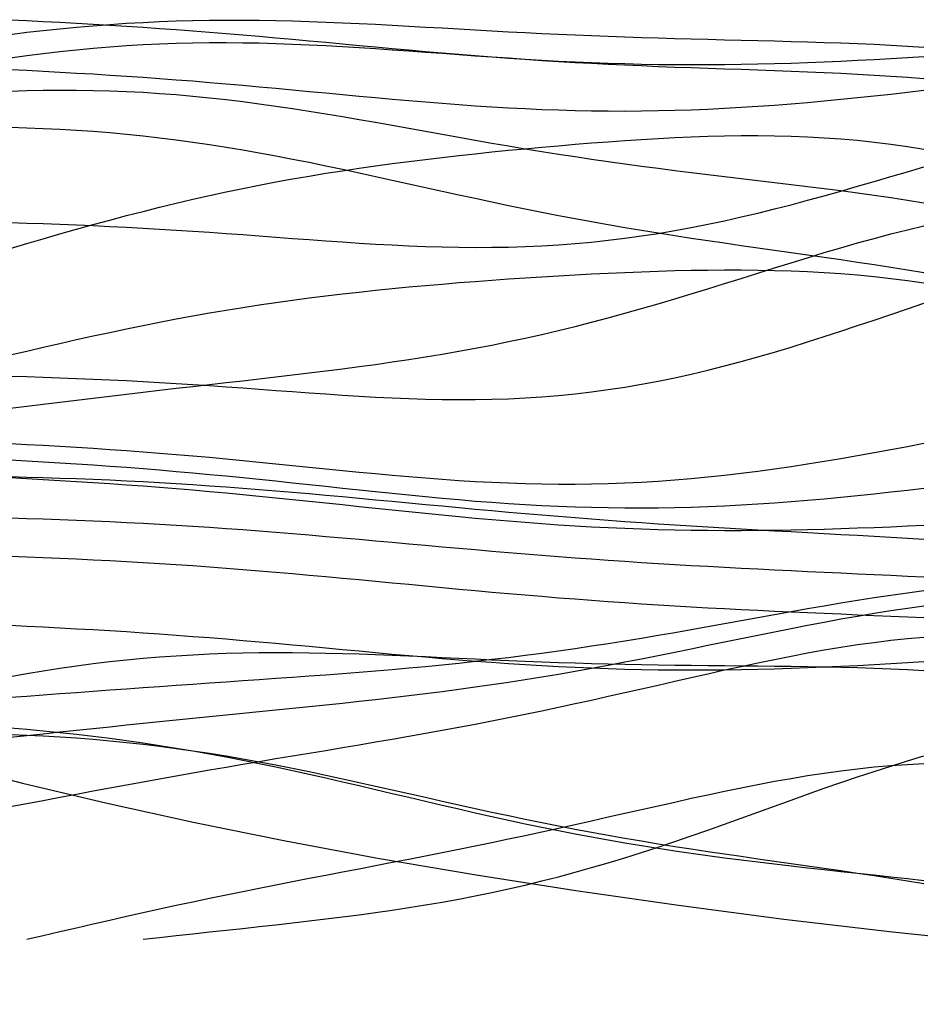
# Model space of a CAD drawing. Extents: x -15.9 to 15.9, y -4.2 to 4.2.
# Tile 3 of 12: x -11.3 to -7.3, y -4.2 to 0.2. Entities that reach past the tile are written whole.
import ezdxf

# ---------------------------------------------------------------- set-up
doc = ezdxf.new("R2010")
doc.units = 0

msp = doc.modelspace()

# ---------------------------------------------------------------- linework, layer by layer
at = {"layer": 'CNC'}
for points in [[(-11.392, 0.23525), (-11.3173, 0.23157), (-11.2426, 0.22777), (-11.1679, 0.22384), (-11.0932, 0.21975), (-11.0185, 0.21547), (-10.94379, 0.21099), (-10.86909, 0.2063), (-10.79439, 0.20138), (-10.71969, 0.19623), (-10.64499, 0.19084), (-10.57029, 0.18522), (-10.49558, 0.17937), (-10.42088, 0.17331), (-10.34618, 0.16704), (-10.27148, 0.1606), (-10.19678, 0.15399), (-10.12208, 0.14725), (-10.04737, 0.1404), (-9.97267, 0.13348), (-9.89797, 0.12652), (-9.82327, 0.11956), (-9.74857, 0.11263), (-9.67387, 0.10577), (-9.59916, 0.09903), (-9.52446, 0.09243), (-9.44976, 0.08603), (-9.37506, 0.07986), (-9.30036, 0.07395), (-9.22566, 0.06834), (-9.15095, 0.06307), (-9.07625, 0.05815), (-9.00155, 0.05363), (-8.92685, 0.04952), (-8.85215, 0.04585), (-8.77745, 0.04263), (-8.70274, 0.03988), (-8.62804, 0.0376), (-8.55334, 0.0358), (-8.47864, 0.03449), (-8.40394, 0.03366), (-8.32924, 0.03331), (-8.25453, 0.03343), (-8.17983, 0.034), (-8.10513, 0.03501), (-8.03043, 0.03645), (-7.95573, 0.0383), (-7.88103, 0.04053), (-7.80632, 0.04313), (-7.73162, 0.04606), (-7.65692, 0.0493), (-7.58222, 0.05284), (-7.50752, 0.05664), (-7.43282, 0.06069), (-7.35811, 0.06496), (-7.28341, 0.06942)], [(-11.392, 0.16933), (-11.3173, 0.17845), (-11.2426, 0.18695), (-11.1679, 0.19479), (-11.0932, 0.20194), (-11.0185, 0.20839), (-10.94379, 0.2141), (-10.86909, 0.21908), (-10.79439, 0.22331), (-10.71969, 0.2268), (-10.64499, 0.22954), (-10.57029, 0.23156), (-10.49558, 0.23287), (-10.42088, 0.2335), (-10.34618, 0.23347), (-10.27148, 0.23281), (-10.19678, 0.23158), (-10.12208, 0.2298), (-10.04737, 0.22754), (-9.97267, 0.22483), (-9.89797, 0.22174), (-9.82327, 0.21831), (-9.74857, 0.2146), (-9.67387, 0.21066), (-9.59916, 0.20656), (-9.52446, 0.20234), (-9.44976, 0.19806), (-9.37506, 0.19376), (-9.30036, 0.1895), (-9.22566, 0.18531), (-9.15095, 0.18124), (-9.07625, 0.1773), (-9.00155, 0.17354), (-8.92685, 0.16998), (-8.85215, 0.16662), (-8.77745, 0.16348), (-8.70274, 0.16057), (-8.62804, 0.15787), (-8.55334, 0.15538), (-8.47864, 0.15308), (-8.40394, 0.15095), (-8.32924, 0.14896), (-8.25453, 0.14708), (-8.17983, 0.14528), (-8.10513, 0.14351), (-8.03043, 0.14172), (-7.95573, 0.13986), (-7.88103, 0.1379), (-7.80632, 0.13576), (-7.73162, 0.13341), (-7.65692, 0.13078), (-7.58222, 0.12783), (-7.50752, 0.1245), (-7.43282, 0.12075), (-7.35811, 0.11652), (-7.28341, 0.11178)], [(-11.392, 0.06377), (-11.3173, 0.074), (-11.2426, 0.08348), (-11.1679, 0.09219), (-11.0932, 0.10008), (-11.0185, 0.10713), (-10.94379, 0.11333), (-10.86909, 0.11865), (-10.79439, 0.12309), (-10.71969, 0.12666), (-10.64499, 0.12935), (-10.57029, 0.13119), (-10.49558, 0.1322), (-10.42088, 0.1324), (-10.34618, 0.13183), (-10.27148, 0.13054), (-10.19678, 0.12856), (-10.12208, 0.12595), (-10.04737, 0.12277), (-9.97267, 0.11907), (-9.89797, 0.11492), (-9.82327, 0.11038), (-9.74857, 0.10551), (-9.67387, 0.10039), (-9.59916, 0.09508), (-9.52446, 0.08963), (-9.44976, 0.08412), (-9.37506, 0.0786), (-9.30036, 0.07312), (-9.22566, 0.06773), (-9.15095, 0.06248), (-9.07625, 0.05741), (-9.00155, 0.05255), (-8.92685, 0.04792), (-8.85215, 0.04353), (-8.77745, 0.03942), (-8.70274, 0.03556), (-8.62804, 0.03197), (-8.55334, 0.02862), (-8.47864, 0.0255), (-8.40394, 0.02258), (-8.32924, 0.01983), (-8.25453, 0.01721), (-8.17983, 0.01468), (-8.10513, 0.01218), (-8.03043, 0.00967), (-7.95573, 0.00707), (-7.88103, 0.00434), (-7.80632, 0.00142), (-7.73162, -0.00177), (-7.65692, -0.00528), (-7.58222, -0.00918), (-7.50752, -0.01353), (-7.43282, -0.01837), (-7.35811, -0.02378), (-7.28341, -0.02979)], [(-11.392, 0.01149), (-11.3173, 0.00771), (-11.2426, 0.00381), (-11.1679, -0.00023), (-11.0932, -0.00444), (-11.0185, -0.00885), (-10.94379, -0.01349), (-10.86909, -0.01835), (-10.79439, -0.02347), (-10.71969, -0.02883), (-10.64499, -0.03445), (-10.57029, -0.04031), (-10.49558, -0.04642), (-10.42088, -0.05274), (-10.34618, -0.05927), (-10.27148, -0.06598), (-10.19678, -0.07283), (-10.12208, -0.0798), (-10.04737, -0.08684), (-9.97267, -0.09392), (-9.89797, -0.10099), (-9.82327, -0.10801), (-9.74857, -0.11492), (-9.67387, -0.12168), (-9.59916, -0.12824), (-9.52446, -0.13455), (-9.44976, -0.14056), (-9.37506, -0.14622), (-9.30036, -0.15149), (-9.22566, -0.15632), (-9.15095, -0.16068), (-9.07625, -0.16452), (-9.00155, -0.16781), (-8.92685, -0.17053), (-8.85215, -0.17265), (-8.77745, -0.17414), (-8.70274, -0.175), (-8.62804, -0.1752), (-8.55334, -0.17476), (-8.47864, -0.17366), (-8.40394, -0.17191), (-8.32924, -0.16951), (-8.25453, -0.16649), (-8.17983, -0.16286), (-8.10513, -0.15865), (-8.03043, -0.15386), (-7.95573, -0.14854), (-7.88103, -0.14272), (-7.80632, -0.13642), (-7.73162, -0.12968), (-7.65692, -0.12254), (-7.58222, -0.11503), (-7.50752, -0.10719), (-7.43282, -0.09906), (-7.35811, -0.09066), (-7.28341, -0.08203)], [(-11.392, -0.08528), (-11.3173, -0.08309), (-11.2426, -0.08168), (-11.1679, -0.08108), (-11.0932, -0.08134), (-11.0185, -0.08247), (-10.94379, -0.08449), (-10.86909, -0.08742), (-10.79439, -0.09126), (-10.71969, -0.09601), (-10.64499, -0.10165), (-10.57029, -0.10818), (-10.49558, -0.11556), (-10.42088, -0.12375), (-10.34618, -0.13273), (-10.27148, -0.14244), (-10.19678, -0.15283), (-10.12208, -0.16385), (-10.04737, -0.17542), (-9.97267, -0.18748), (-9.89797, -0.19996), (-9.82327, -0.21278), (-9.74857, -0.22589), (-9.67387, -0.23919), (-9.59916, -0.25262), (-9.52446, -0.26611), (-9.44976, -0.27958), (-9.37506, -0.29299), (-9.30036, -0.30625), (-9.22566, -0.31933), (-9.15095, -0.33217), (-9.07625, -0.34473), (-9.00155, -0.35698), (-8.92685, -0.36889), (-8.85215, -0.38044), (-8.77745, -0.39163), (-8.70274, -0.40245), (-8.62804, -0.41292), (-8.55334, -0.42304), (-8.47864, -0.43285), (-8.40394, -0.44237), (-8.32924, -0.45164), (-8.25453, -0.46072), (-8.17983, -0.46965), (-8.10513, -0.47849), (-8.03043, -0.4873), (-7.95573, -0.49614), (-7.88103, -0.50509), (-7.80632, -0.5142), (-7.73162, -0.52355), (-7.65692, -0.5332), (-7.58222, -0.54322), (-7.50752, -0.55366), (-7.43282, -0.56459), (-7.35811, -0.57605), (-7.28341, -0.58809)], [(-11.392, -0.24847), (-11.3173, -0.25064), (-11.2426, -0.25348), (-11.1679, -0.25706), (-11.0932, -0.26139), (-11.0185, -0.26652), (-10.94379, -0.27246), (-10.86909, -0.27924), (-10.79439, -0.28686), (-10.71969, -0.29532), (-10.64499, -0.30461), (-10.57029, -0.31473), (-10.49558, -0.32566), (-10.42088, -0.33735), (-10.34618, -0.34977), (-10.27148, -0.36289), (-10.19678, -0.37665), (-10.12208, -0.39098), (-10.04737, -0.40584), (-9.97267, -0.42115), (-9.89797, -0.43685), (-9.82327, -0.45286), (-9.74857, -0.46911), (-9.67387, -0.48553), (-9.59916, -0.50204), (-9.52446, -0.51857), (-9.44976, -0.53506), (-9.37506, -0.55143), (-9.30036, -0.56762), (-9.22566, -0.58359), (-9.15095, -0.59927), (-9.07625, -0.61462), (-9.00155, -0.62961), (-8.92685, -0.64422), (-8.85215, -0.65841), (-8.77745, -0.67217), (-8.70274, -0.68551), (-8.62804, -0.69843), (-8.55334, -0.71094), (-8.47864, -0.72305), (-8.40394, -0.73481), (-8.32924, -0.74624), (-8.25453, -0.75739), (-8.17983, -0.7683), (-8.10513, -0.77903), (-8.03043, -0.78963), (-7.95573, -0.80016), (-7.88103, -0.81069), (-7.80632, -0.82127), (-7.73162, -0.83197), (-7.65692, -0.84284), (-7.58222, -0.85396), (-7.50752, -0.86536), (-7.43282, -0.8771), (-7.35811, -0.88923), (-7.28341, -0.90177)], [(-11.392, -0.79272), (-11.3173, -0.77091), (-11.2426, -0.74924), (-11.1679, -0.72779), (-11.0932, -0.70662), (-11.0185, -0.68582), (-10.94379, -0.66544), (-10.86909, -0.64554), (-10.79439, -0.62618), (-10.71969, -0.60739), (-10.64499, -0.58922), (-10.57029, -0.57168), (-10.49558, -0.5548), (-10.42088, -0.5386), (-10.34618, -0.52308), (-10.27148, -0.50823), (-10.19678, -0.49405), (-10.12208, -0.48052), (-10.04737, -0.46763), (-9.97267, -0.45535), (-9.89797, -0.44366), (-9.82327, -0.43252), (-9.74857, -0.4219), (-9.67387, -0.41177), (-9.59916, -0.40209), (-9.52446, -0.39284), (-9.44976, -0.38397), (-9.37506, -0.37547), (-9.30036, -0.36731), (-9.22566, -0.35947), (-9.15095, -0.35194), (-9.07625, -0.3447), (-9.00155, -0.33776), (-8.92685, -0.33112), (-8.85215, -0.32478), (-8.77745, -0.31878), (-8.70274, -0.31313), (-8.62804, -0.30786), (-8.55334, -0.30303), (-8.47864, -0.29867), (-8.40394, -0.29484), (-8.32924, -0.2916), (-8.25453, -0.289), (-8.17983, -0.28713), (-8.10513, -0.28605), (-8.03043, -0.28583), (-7.95573, -0.28656), (-7.88103, -0.2883), (-7.80632, -0.29113), (-7.73162, -0.29514), (-7.65692, -0.30037), (-7.58222, -0.30692), (-7.50752, -0.31482), (-7.43282, -0.32415), (-7.35811, -0.33494), (-7.28341, -0.34724)], [(-11.392, -0.67642), (-11.3173, -0.6789), (-11.2426, -0.68149), (-11.1679, -0.68423), (-11.0932, -0.68717), (-11.0185, -0.69034), (-10.94379, -0.69377), (-10.86909, -0.69747), (-10.79439, -0.70146), (-10.71969, -0.70573), (-10.64499, -0.71029), (-10.57029, -0.71512), (-10.49558, -0.72018), (-10.42088, -0.72546), (-10.34618, -0.7309), (-10.27148, -0.73646), (-10.19678, -0.74209), (-10.12208, -0.74772), (-10.04737, -0.75328), (-9.97267, -0.75871), (-9.89797, -0.76393), (-9.82327, -0.76885), (-9.74857, -0.7734), (-9.67387, -0.77749), (-9.59916, -0.78105), (-9.52446, -0.78398), (-9.44976, -0.78621), (-9.37506, -0.78768), (-9.30036, -0.78829), (-9.22566, -0.78799), (-9.15095, -0.78672), (-9.07625, -0.78442), (-9.00155, -0.78104), (-8.92685, -0.77656), (-8.85215, -0.77092), (-8.77745, -0.76413), (-8.70274, -0.75615), (-8.62804, -0.747), (-8.55334, -0.73667), (-8.47864, -0.72519), (-8.40394, -0.71257), (-8.32924, -0.69885), (-8.25453, -0.68408), (-8.17983, -0.66829), (-8.10513, -0.65156), (-8.03043, -0.63394), (-7.95573, -0.6155), (-7.88103, -0.59632), (-7.80632, -0.57647), (-7.73162, -0.55604), (-7.65692, -0.53511), (-7.58222, -0.51377), (-7.50752, -0.49209), (-7.43282, -0.47017), (-7.35811, -0.44809), (-7.28341, -0.42593)], [(-11.392, -1.51166), (-11.3173, -1.50264), (-11.2426, -1.49353), (-11.1679, -1.48439), (-11.0932, -1.47525), (-11.0185, -1.46615), (-10.94379, -1.4571), (-10.86909, -1.44812), (-10.79439, -1.43924), (-10.71969, -1.43044), (-10.64499, -1.42174), (-10.57029, -1.41311), (-10.49558, -1.40454), (-10.42088, -1.39601), (-10.34618, -1.38749), (-10.27148, -1.37893), (-10.19678, -1.3703), (-10.12208, -1.36154), (-10.04737, -1.35261), (-9.97267, -1.34346), (-9.89797, -1.33402), (-9.82327, -1.32424), (-9.74857, -1.31405), (-9.67387, -1.30341), (-9.59916, -1.29226), (-9.52446, -1.28054), (-9.44976, -1.26821), (-9.37506, -1.25522), (-9.30036, -1.24152), (-9.22566, -1.2271), (-9.15095, -1.21193), (-9.07625, -1.19598), (-9.00155, -1.17925), (-8.92685, -1.16174), (-8.85215, -1.14346), (-8.77745, -1.12443), (-8.70274, -1.10468), (-8.62804, -1.08425), (-8.55334, -1.06318), (-8.47864, -1.04154), (-8.40394, -1.01939), (-8.32924, -0.99681), (-8.25453, -0.97388), (-8.17983, -0.9507), (-8.10513, -0.92735), (-8.03043, -0.90394), (-7.95573, -0.88058), (-7.88103, -0.85738), (-7.80632, -0.83445), (-7.73162, -0.81191), (-7.65692, -0.78986), (-7.58222, -0.76843), (-7.50752, -0.74772), (-7.43282, -0.72784), (-7.35811, -0.7089), (-7.28341, -0.69099)], [(-11.392, -1.27154), (-11.3173, -1.25415), (-11.2426, -1.23688), (-11.1679, -1.21981), (-11.0932, -1.20298), (-11.0185, -1.18646), (-10.94379, -1.1703), (-10.86909, -1.15455), (-10.79439, -1.13924), (-10.71969, -1.12442), (-10.64499, -1.1101), (-10.57029, -1.09632), (-10.49558, -1.08309), (-10.42088, -1.07043), (-10.34618, -1.05833), (-10.27148, -1.04679), (-10.19678, -1.03582), (-10.12208, -1.02539), (-10.04737, -1.0155), (-9.97267, -1.00613), (-9.89797, -0.99724), (-9.82327, -0.98883), (-9.74857, -0.98086), (-9.67387, -0.97331), (-9.59916, -0.96615), (-9.52446, -0.95936), (-9.44976, -0.9529), (-9.37506, -0.94676), (-9.30036, -0.94092), (-9.22566, -0.93536), (-9.15095, -0.93006), (-9.07625, -0.92503), (-9.00155, -0.92025), (-8.92685, -0.91574), (-8.85215, -0.91149), (-8.77745, -0.90752), (-8.70274, -0.90385), (-8.62804, -0.90051), (-8.55334, -0.89752), (-8.47864, -0.89492), (-8.40394, -0.89275), (-8.32924, -0.89106), (-8.25453, -0.88989), (-8.17983, -0.8893), (-8.10513, -0.88934), (-8.03043, -0.89007), (-7.95573, -0.89155), (-7.88103, -0.89382), (-7.80632, -0.89696), (-7.73162, -0.90102), (-7.65692, -0.90605), (-7.58222, -0.91211), (-7.50752, -0.91923), (-7.43282, -0.92746), (-7.35811, -0.93683), (-7.28341, -0.94738)], [(-11.392, -1.36698), (-11.3173, -1.36925), (-11.2426, -1.37162), (-11.1679, -1.37416), (-11.0932, -1.37691), (-11.0185, -1.37991), (-10.94379, -1.38319), (-10.86909, -1.38676), (-10.79439, -1.39064), (-10.71969, -1.39483), (-10.64499, -1.39932), (-10.57029, -1.40409), (-10.49558, -1.40912), (-10.42088, -1.41436), (-10.34618, -1.41978), (-10.27148, -1.42531), (-10.19678, -1.4309), (-10.12208, -1.43647), (-10.04737, -1.44194), (-9.97267, -1.44724), (-9.89797, -1.45228), (-9.82327, -1.45697), (-9.74857, -1.46122), (-9.67387, -1.46494), (-9.59916, -1.46803), (-9.52446, -1.4704), (-9.44976, -1.47196), (-9.37506, -1.47263), (-9.30036, -1.47234), (-9.22566, -1.471), (-9.15095, -1.46854), (-9.07625, -1.46492), (-9.00155, -1.46007), (-8.92685, -1.45396), (-8.85215, -1.44656), (-8.77745, -1.43783), (-8.70274, -1.42778), (-8.62804, -1.41639), (-8.55334, -1.40368), (-8.47864, -1.38968), (-8.40394, -1.3744), (-8.32924, -1.35789), (-8.25453, -1.3402), (-8.17983, -1.3214), (-8.10513, -1.30154), (-8.03043, -1.2807), (-7.95573, -1.25896), (-7.88103, -1.23642), (-7.80632, -1.21315), (-7.73162, -1.18926), (-7.65692, -1.16485), (-7.58222, -1.14001), (-7.50752, -1.11484), (-7.43282, -1.08944), (-7.35811, -1.06391), (-7.28341, -1.03835)], [(-11.392, -1.66973), (-11.3173, -1.67369), (-11.2426, -1.67777), (-11.1679, -1.68203), (-11.0932, -1.68648), (-11.0185, -1.69117), (-10.94379, -1.69611), (-10.86909, -1.70133), (-10.79439, -1.70684), (-10.71969, -1.71264), (-10.64499, -1.71874), (-10.57029, -1.72512), (-10.49558, -1.73176), (-10.42088, -1.73865), (-10.34618, -1.74576), (-10.27148, -1.75305), (-10.19678, -1.76047), (-10.12208, -1.76799), (-10.04737, -1.77555), (-9.97267, -1.78309), (-9.89797, -1.79056), (-9.82327, -1.79789), (-9.74857, -1.80502), (-9.67387, -1.81188), (-9.59916, -1.81841), (-9.52446, -1.82454), (-9.44976, -1.83021), (-9.37506, -1.83535), (-9.30036, -1.8399), (-9.22566, -1.84382), (-9.15095, -1.84703), (-9.07625, -1.84951), (-9.00155, -1.8512), (-8.92685, -1.85206), (-8.85215, -1.85208), (-8.77745, -1.85122), (-8.70274, -1.84946), (-8.62804, -1.84681), (-8.55334, -1.84324), (-8.47864, -1.83877), (-8.40394, -1.8334), (-8.32924, -1.82716), (-8.25453, -1.82006), (-8.17983, -1.81214), (-8.10513, -1.80342), (-8.03043, -1.79395), (-7.95573, -1.78376), (-7.88103, -1.77292), (-7.80632, -1.76146), (-7.73162, -1.74943), (-7.65692, -1.7369), (-7.58222, -1.72391), (-7.50752, -1.71053), (-7.43282, -1.6968), (-7.35811, -1.68278), (-7.28341, -1.66852)], [(-11.392, -1.74308), (-11.3173, -1.74737), (-11.2426, -1.75179), (-11.1679, -1.75636), (-11.0932, -1.76113), (-11.0185, -1.76612), (-10.94379, -1.77136), (-10.86909, -1.77685), (-10.79439, -1.78262), (-10.71969, -1.78867), (-10.64499, -1.795), (-10.57029, -1.80161), (-10.49558, -1.80849), (-10.42088, -1.81561), (-10.34618, -1.82297), (-10.27148, -1.83053), (-10.19678, -1.83826), (-10.12208, -1.84613), (-10.04737, -1.85409), (-9.97267, -1.8621), (-9.89797, -1.87012), (-9.82327, -1.87809), (-9.74857, -1.88597), (-9.67387, -1.8937), (-9.59916, -1.90122), (-9.52446, -1.90849), (-9.44976, -1.91544), (-9.37506, -1.92204), (-9.30036, -1.92823), (-9.22566, -1.93396), (-9.15095, -1.93919), (-9.07625, -1.94389), (-9.00155, -1.948), (-8.92685, -1.9515), (-8.85215, -1.95437), (-8.77745, -1.95658), (-8.70274, -1.95811), (-8.62804, -1.95896), (-8.55334, -1.95911), (-8.47864, -1.95857), (-8.40394, -1.95733), (-8.32924, -1.95541), (-8.25453, -1.95282), (-8.17983, -1.94958), (-8.10513, -1.94571), (-8.03043, -1.94124), (-7.95573, -1.93619), (-7.88103, -1.9306), (-7.80632, -1.9245), (-7.73162, -1.91792), (-7.65692, -1.91092), (-7.58222, -1.90351), (-7.50752, -1.89573), (-7.43282, -1.88764), (-7.35811, -1.87925), (-7.28341, -1.87061)], [(-11.392, -1.81849), (-11.3173, -1.82038), (-11.2426, -1.82251), (-11.1679, -1.82488), (-11.0932, -1.82752), (-11.0185, -1.83044), (-10.94379, -1.83365), (-10.86909, -1.83717), (-10.79439, -1.84099), (-10.71969, -1.84511), (-10.64499, -1.84954), (-10.57029, -1.85428), (-10.49558, -1.85931), (-10.42088, -1.86463), (-10.34618, -1.87021), (-10.27148, -1.87606), (-10.19678, -1.88214), (-10.12208, -1.88843), (-10.04737, -1.89492), (-9.97267, -1.90158), (-9.89797, -1.90837), (-9.82327, -1.91528), (-9.74857, -1.92227), (-9.67387, -1.92931), (-9.59916, -1.93639), (-9.52446, -1.94345), (-9.44976, -1.95049), (-9.37506, -1.95747), (-9.30036, -1.96437), (-9.22566, -1.97116), (-9.15095, -1.97783), (-9.07625, -1.98436), (-9.00155, -1.99072), (-8.92685, -1.99692), (-8.85215, -2.00293), (-8.77745, -2.00875), (-8.70274, -2.01438), (-8.62804, -2.01983), (-8.55334, -2.02508), (-8.47864, -2.03015), (-8.40394, -2.03505), (-8.32924, -2.03979), (-8.25453, -2.04438), (-8.17983, -2.04885), (-8.10513, -2.0532), (-8.03043, -2.05746), (-7.95573, -2.06165), (-7.88103, -2.06579), (-7.80632, -2.0699), (-7.73162, -2.07402), (-7.65692, -2.07814), (-7.58222, -2.08231), (-7.50752, -2.08653), (-7.43282, -2.09083), (-7.35811, -2.09522), (-7.28341, -2.09971)], [(-11.392, -1.8226), (-11.3173, -1.82672), (-11.2426, -1.83097), (-11.1679, -1.83537), (-11.0932, -1.83996), (-11.0185, -1.84475), (-10.94379, -1.84977), (-10.86909, -1.85503), (-10.79439, -1.86054), (-10.71969, -1.86631), (-10.64499, -1.87235), (-10.57029, -1.87864), (-10.49558, -1.8852), (-10.42088, -1.89199), (-10.34618, -1.89902), (-10.27148, -1.90626), (-10.19678, -1.91368), (-10.12208, -1.92127), (-10.04737, -1.92898), (-9.97267, -1.93679), (-9.89797, -1.94467), (-9.82327, -1.95257), (-9.74857, -1.96045), (-9.67387, -1.96828), (-9.59916, -1.97601), (-9.52446, -1.9836), (-9.44976, -1.99101), (-9.37506, -1.9982), (-9.30036, -2.00514), (-9.22566, -2.01178), (-9.15095, -2.01809), (-9.07625, -2.02404), (-9.00155, -2.02961), (-8.92685, -2.03475), (-8.85215, -2.03946), (-8.77745, -2.04372), (-8.70274, -2.04751), (-8.62804, -2.05081), (-8.55334, -2.05363), (-8.47864, -2.05597), (-8.40394, -2.05781), (-8.32924, -2.05918), (-8.25453, -2.06007), (-8.17983, -2.0605), (-8.10513, -2.06049), (-8.03043, -2.06004), (-7.95573, -2.05919), (-7.88103, -2.05795), (-7.80632, -2.05634), (-7.73162, -2.05439), (-7.65692, -2.05212), (-7.58222, -2.04956), (-7.50752, -2.04674), (-7.43282, -2.04366), (-7.35811, -2.04036), (-7.28341, -2.03686)], [(-11.392, -2.00438), (-11.3173, -2.00658), (-11.2426, -2.00898), (-11.1679, -2.0116), (-11.0932, -2.01444), (-11.0185, -2.01752), (-10.94379, -2.02086), (-10.86909, -2.02445), (-10.79439, -2.02832), (-10.71969, -2.03245), (-10.64499, -2.03686), (-10.57029, -2.04153), (-10.49558, -2.04646), (-10.42088, -2.05165), (-10.34618, -2.05708), (-10.27148, -2.06273), (-10.19678, -2.0686), (-10.12208, -2.07465), (-10.04737, -2.08088), (-9.97267, -2.08725), (-9.89797, -2.09375), (-9.82327, -2.10034), (-9.74857, -2.107), (-9.67387, -2.11371), (-9.59916, -2.12043), (-9.52446, -2.12714), (-9.44976, -2.13382), (-9.37506, -2.14044), (-9.30036, -2.14697), (-9.22566, -2.1534), (-9.15095, -2.1597), (-9.07625, -2.16586), (-9.00155, -2.17186), (-8.92685, -2.17769), (-8.85215, -2.18334), (-8.77745, -2.1888), (-8.70274, -2.19407), (-8.62804, -2.19914), (-8.55334, -2.20403), (-8.47864, -2.20873), (-8.40394, -2.21325), (-8.32924, -2.2176), (-8.25453, -2.22179), (-8.17983, -2.22584), (-8.10513, -2.22976), (-8.03043, -2.23357), (-7.95573, -2.23728), (-7.88103, -2.24092), (-7.80632, -2.24451), (-7.73162, -2.24806), (-7.65692, -2.25159), (-7.58222, -2.25512), (-7.50752, -2.25867), (-7.43282, -2.26226), (-7.35811, -2.26588), (-7.28341, -2.26957)], [(-11.392, -2.17663), (-11.3173, -2.17933), (-11.2426, -2.1822), (-11.1679, -2.18528), (-11.0932, -2.18857), (-11.0185, -2.19209), (-10.94379, -2.19586), (-10.86909, -2.19989), (-10.79439, -2.20418), (-10.71969, -2.20873), (-10.64499, -2.21355), (-10.57029, -2.21864), (-10.49558, -2.22399), (-10.42088, -2.22959), (-10.34618, -2.23543), (-10.27148, -2.2415), (-10.19678, -2.24777), (-10.12208, -2.25423), (-10.04737, -2.26087), (-9.97267, -2.26764), (-9.89797, -2.27454), (-9.82327, -2.28152), (-9.74857, -2.28858), (-9.67387, -2.29566), (-9.59916, -2.30276), (-9.52446, -2.30984), (-9.44976, -2.31687), (-9.37506, -2.32383), (-9.30036, -2.33069), (-9.22566, -2.33744), (-9.15095, -2.34403), (-9.07625, -2.35047), (-9.00155, -2.35673), (-8.92685, -2.36279), (-8.85215, -2.36865), (-8.77745, -2.3743), (-8.70274, -2.37973), (-8.62804, -2.38494), (-8.55334, -2.38993), (-8.47864, -2.3947), (-8.40394, -2.39927), (-8.32924, -2.40363), (-8.25453, -2.40779), (-8.17983, -2.41178), (-8.10513, -2.41561), (-8.03043, -2.41929), (-7.95573, -2.42283), (-7.88103, -2.42627), (-7.80632, -2.42961), (-7.73162, -2.43288), (-7.65692, -2.4361), (-7.58222, -2.43927), (-7.50752, -2.44242), (-7.43282, -2.44557), (-7.35811, -2.44872), (-7.28341, -2.45188)], [(-11.392, -2.81038), (-11.3173, -2.80495), (-11.2426, -2.79946), (-11.1679, -2.79395), (-11.0932, -2.78845), (-11.0185, -2.78295), (-10.94379, -2.77749), (-10.86909, -2.77208), (-10.79439, -2.76671), (-10.71969, -2.7614), (-10.64499, -2.75614), (-10.57029, -2.75093), (-10.49558, -2.74575), (-10.42088, -2.7406), (-10.34618, -2.73545), (-10.27148, -2.73028), (-10.19678, -2.72508), (-10.12208, -2.7198), (-10.04737, -2.71443), (-9.97267, -2.70893), (-9.89797, -2.70327), (-9.82327, -2.69742), (-9.74857, -2.69134), (-9.67387, -2.685), (-9.59916, -2.67836), (-9.52446, -2.67141), (-9.44976, -2.66411), (-9.37506, -2.65643), (-9.30036, -2.64836), (-9.22566, -2.63987), (-9.15095, -2.63095), (-9.07625, -2.62159), (-9.00155, -2.6118), (-8.92685, -2.60156), (-8.85215, -2.59088), (-8.77745, -2.57978), (-8.70274, -2.56828), (-8.62804, -2.55639), (-8.55334, -2.54415), (-8.47864, -2.53159), (-8.40394, -2.51875), (-8.32924, -2.50567), (-8.25453, -2.4924), (-8.17983, -2.479), (-8.10513, -2.46553), (-8.03043, -2.45203), (-7.95573, -2.43858), (-7.88103, -2.42524), (-7.80632, -2.41207), (-7.73162, -2.39915), (-7.65692, -2.38653), (-7.58222, -2.37428), (-7.50752, -2.36247), (-7.43282, -2.35115), (-7.35811, -2.3404), (-7.28341, -2.33026)], [(-11.392, -2.98987), (-11.3173, -2.98207), (-11.2426, -2.97421), (-11.1679, -2.96631), (-11.0932, -2.9584), (-11.0185, -2.95051), (-10.94379, -2.94266), (-10.86909, -2.93486), (-10.79439, -2.92712), (-10.71969, -2.91945), (-10.64499, -2.91185), (-10.57029, -2.90432), (-10.49558, -2.89685), (-10.42088, -2.88941), (-10.34618, -2.88201), (-10.27148, -2.8746), (-10.19678, -2.86717), (-10.12208, -2.85969), (-10.04737, -2.85212), (-9.97267, -2.84443), (-9.89797, -2.83659), (-9.82327, -2.82856), (-9.74857, -2.8203), (-9.67387, -2.81177), (-9.59916, -2.80295), (-9.52446, -2.7938), (-9.44976, -2.78429), (-9.37506, -2.77439), (-9.30036, -2.76408), (-9.22566, -2.75334), (-9.15095, -2.74216), (-9.07625, -2.73053), (-9.00155, -2.71845), (-8.92685, -2.70592), (-8.85215, -2.69296), (-8.77745, -2.67957), (-8.70274, -2.66579), (-8.62804, -2.65164), (-8.55334, -2.63716), (-8.47864, -2.6224), (-8.40394, -2.6074), (-8.32924, -2.59222), (-8.25453, -2.57691), (-8.17983, -2.56155), (-8.10513, -2.54621), (-8.03043, -2.53095), (-7.95573, -2.51584), (-7.88103, -2.50098), (-7.80632, -2.48643), (-7.73162, -2.47228), (-7.65692, -2.4586), (-7.58222, -2.44547), (-7.50752, -2.43297), (-7.43282, -2.42117), (-7.35811, -2.41014), (-7.28341, -2.39994)], [(-11.392, -2.48664), (-11.3173, -2.49032), (-11.2426, -2.49411), (-11.1679, -2.49804), (-11.0932, -2.50213), (-11.0185, -2.5064), (-10.94379, -2.51087), (-10.86909, -2.51557), (-10.79439, -2.52048), (-10.71969, -2.52563), (-10.64499, -2.53102), (-10.57029, -2.53663), (-10.49558, -2.54248), (-10.42088, -2.54853), (-10.34618, -2.5548), (-10.27148, -2.56124), (-10.19678, -2.56784), (-10.12208, -2.57457), (-10.04737, -2.58141), (-9.97267, -2.58833), (-9.89797, -2.59528), (-9.82327, -2.60223), (-9.74857, -2.60914), (-9.67387, -2.61598), (-9.59916, -2.62271), (-9.52446, -2.62928), (-9.44976, -2.63566), (-9.37506, -2.64181), (-9.30036, -2.64769), (-9.22566, -2.65326), (-9.15095, -2.6585), (-9.07625, -2.66338), (-9.00155, -2.66786), (-8.92685, -2.67192), (-8.85215, -2.67554), (-8.77745, -2.67871), (-8.70274, -2.6814), (-8.62804, -2.68362), (-8.55334, -2.68535), (-8.47864, -2.68659), (-8.40394, -2.68735), (-8.32924, -2.68762), (-8.25453, -2.68743), (-8.17983, -2.68677), (-8.10513, -2.68567), (-8.03043, -2.68413), (-7.95573, -2.68219), (-7.88103, -2.67986), (-7.80632, -2.67717), (-7.73162, -2.67414), (-7.65692, -2.67078), (-7.58222, -2.66714), (-7.50752, -2.66323), (-7.43282, -2.65907), (-7.35811, -2.65469), (-7.28341, -2.65011)], [(-11.392, -3.30182), (-11.3173, -3.28788), (-11.2426, -3.27385), (-11.1679, -3.25979), (-11.0932, -3.24574), (-11.0185, -3.23174), (-10.94379, -3.21781), (-10.86909, -3.204), (-10.79439, -3.19033), (-10.71969, -3.1768), (-10.64499, -3.16344), (-10.57029, -3.15024), (-10.49558, -3.1372), (-10.42088, -3.12431), (-10.34618, -3.11156), (-10.27148, -3.09893), (-10.19678, -3.08639), (-10.12208, -3.07392), (-10.04737, -3.06148), (-9.97267, -3.04904), (-9.89797, -3.03655), (-9.82327, -3.02399), (-9.74857, -3.01131), (-9.67387, -2.99847), (-9.59916, -2.98544), (-9.52446, -2.97218), (-9.44976, -2.95866), (-9.37506, -2.94486), (-9.30036, -2.93074), (-9.22566, -2.9163), (-9.15095, -2.90153), (-9.07625, -2.88641), (-9.00155, -2.87096), (-8.92685, -2.85518), (-8.85215, -2.8391), (-8.77745, -2.82274), (-8.70274, -2.80614), (-8.62804, -2.78934), (-8.55334, -2.77239), (-8.47864, -2.75536), (-8.40394, -2.73831), (-8.32924, -2.72131), (-8.25453, -2.70445), (-8.17983, -2.68781), (-8.10513, -2.67148), (-8.03043, -2.65555), (-7.95573, -2.64013), (-7.88103, -2.6253), (-7.80632, -2.61117), (-7.73162, -2.59784), (-7.65692, -2.58541), (-7.58222, -2.57396), (-7.50752, -2.5636), (-7.43282, -2.55441), (-7.35811, -2.54646), (-7.28341, -2.53984)], [(-11.392, -2.71644), (-11.3173, -2.70347), (-11.2426, -2.69123), (-11.1679, -2.67976), (-11.0932, -2.66911), (-11.0185, -2.6593), (-10.94379, -2.65037), (-10.86909, -2.64232), (-10.79439, -2.63517), (-10.71969, -2.62892), (-10.64499, -2.62358), (-10.57029, -2.61911), (-10.49558, -2.61551), (-10.42088, -2.61276), (-10.34618, -2.61081), (-10.27148, -2.60962), (-10.19678, -2.60916), (-10.12208, -2.60937), (-10.04737, -2.61019), (-9.97267, -2.61157), (-9.89797, -2.61344), (-9.82327, -2.61573), (-9.74857, -2.61839), (-9.67387, -2.62135), (-9.59916, -2.62453), (-9.52446, -2.62787), (-9.44976, -2.63132), (-9.37506, -2.6348), (-9.30036, -2.63827), (-9.22566, -2.64167), (-9.15095, -2.64495), (-9.07625, -2.64808), (-9.00155, -2.65102), (-8.92685, -2.65374), (-8.85215, -2.65622), (-8.77745, -2.65845), (-8.70274, -2.66043), (-8.62804, -2.66215), (-8.55334, -2.66363), (-8.47864, -2.66488), (-8.40394, -2.66592), (-8.32924, -2.6668), (-8.25453, -2.66755), (-8.17983, -2.6682), (-8.10513, -2.66882), (-8.03043, -2.66945), (-7.95573, -2.67015), (-7.88103, -2.67098), (-7.80632, -2.67201), (-7.73162, -2.67329), (-7.65692, -2.67489), (-7.58222, -2.67688), (-7.50752, -2.67931), (-7.43282, -2.68225), (-7.35811, -2.68575), (-7.28341, -2.68987)], [(-11.392, -2.94764), (-11.3173, -2.95424), (-11.2426, -2.96129), (-11.1679, -2.96885), (-11.0932, -2.97696), (-11.0185, -2.98565), (-10.94379, -2.99495), (-10.86909, -3.0049), (-10.79439, -3.0155), (-10.71969, -3.02677), (-10.64499, -3.03871), (-10.57029, -3.05131), (-10.49558, -3.06457), (-10.42088, -3.07845), (-10.34618, -3.09293), (-10.27148, -3.10798), (-10.19678, -3.12355), (-10.12208, -3.1396), (-10.04737, -3.15607), (-9.97267, -3.17289), (-9.89797, -3.19002), (-9.82327, -3.20737), (-9.74857, -3.2249), (-9.67387, -3.24251), (-9.59916, -3.26015), (-9.52446, -3.27775), (-9.44976, -3.29523), (-9.37506, -3.31254), (-9.30036, -3.3296), (-9.22566, -3.34637), (-9.15095, -3.36278), (-9.07625, -3.3788), (-9.00155, -3.39438), (-8.92685, -3.40948), (-8.85215, -3.42409), (-8.77745, -3.43816), (-8.70274, -3.4517), (-8.62804, -3.4647), (-8.55334, -3.47716), (-8.47864, -3.48908), (-8.40394, -3.50049), (-8.32924, -3.5114), (-8.25453, -3.52184), (-8.17983, -3.53184), (-8.10513, -3.54145), (-8.03043, -3.5507), (-7.95573, -3.55964), (-7.88103, -3.56831), (-7.80632, -3.57676), (-7.73162, -3.58503), (-7.65692, -3.59318), (-7.58222, -3.60124), (-7.50752, -3.60926), (-7.43282, -3.61727), (-7.35811, -3.6253), (-7.28341, -3.63339)], [(-11.392, -2.97795), (-11.3173, -2.98081), (-11.2426, -2.98434), (-11.1679, -2.98856), (-11.0932, -2.99352), (-11.0185, -2.99926), (-10.94379, -3.00578), (-10.86909, -3.01312), (-10.79439, -3.02128), (-10.71969, -3.03026), (-10.64499, -3.04007), (-10.57029, -3.05068), (-10.49558, -3.06208), (-10.42088, -3.07423), (-10.34618, -3.0871), (-10.27148, -3.10065), (-10.19678, -3.11483), (-10.12208, -3.12958), (-10.04737, -3.14484), (-9.97267, -3.16054), (-9.89797, -3.17662), (-9.82327, -3.19301), (-9.74857, -3.20962), (-9.67387, -3.2264), (-9.59916, -3.24327), (-9.52446, -3.26014), (-9.44976, -3.27697), (-9.37506, -3.29367), (-9.30036, -3.31019), (-9.22566, -3.32647), (-9.15095, -3.34246), (-9.07625, -3.35812), (-9.00155, -3.37341), (-8.92685, -3.3883), (-8.85215, -3.40277), (-8.77745, -3.4168), (-8.70274, -3.4304), (-8.62804, -3.44356), (-8.55334, -3.45629), (-8.47864, -3.46863), (-8.40394, -3.48058), (-8.32924, -3.4922), (-8.25453, -3.50351), (-8.17983, -3.51456), (-8.10513, -3.52541), (-8.03043, -3.53611), (-7.95573, -3.54672), (-7.88103, -3.55729), (-7.80632, -3.5679), (-7.73162, -3.57859), (-7.65692, -3.58942), (-7.58222, -3.60046), (-7.50752, -3.61176), (-7.43282, -3.62336), (-7.35811, -3.6353), (-7.28341, -3.64763)], [(-10.79439, -3.89842), (-10.71969, -3.89003), (-10.64499, -3.88174), (-10.57029, -3.87355), (-10.49558, -3.86541), (-10.42088, -3.85732), (-10.34618, -3.84921), (-10.27148, -3.84106), (-10.19678, -3.83281), (-10.12208, -3.82441), (-10.04737, -3.81579), (-9.97267, -3.80688), (-9.89797, -3.79763), (-9.82327, -3.78796), (-9.74857, -3.77781), (-9.67387, -3.76709), (-9.59916, -3.75576), (-9.52446, -3.74374), (-9.44976, -3.73097), (-9.37506, -3.71741), (-9.30036, -3.703), (-9.22566, -3.68771), (-9.15095, -3.67149), (-9.07625, -3.65433), (-9.00155, -3.63622), (-8.92685, -3.61715), (-8.85215, -3.59713), (-8.77745, -3.57617), (-8.70274, -3.55431), (-8.62804, -3.53158), (-8.55334, -3.50804), (-8.47864, -3.48376), (-8.40394, -3.45879), (-8.32924, -3.43323), (-8.25453, -3.40716), (-8.17983, -3.38068), (-8.10513, -3.35391), (-8.03043, -3.32695), (-7.95573, -3.29993), (-7.88103, -3.27296), (-7.80632, -3.24617), (-7.73162, -3.2197), (-7.65692, -3.19366), (-7.58222, -3.16818), (-7.50752, -3.1434), (-7.43282, -3.11943), (-7.35811, -3.09638), (-7.28341, -3.07438)], [(-11.70217, -3.10191), (-11.33561, -3.19622), (-10.95514, -3.28672), (-10.56091, -3.37333), (-10.15305, -3.45597), (-9.73169, -3.53458), (-9.29692, -3.60908), (-8.84882, -3.6794), (-8.38742, -3.7455), (-7.91273, -3.8073), (-7.42467, -3.86475), (-6.92309, -3.9178), (-6.40774, -3.9664), (-5.87822, -4.01051), (-5.33394, -4.05008), (-4.77402, -4.08508), (-4.19718, -4.11549), (-3.60147, -4.14126), (-2.98389, -4.16238), (-2.33943, -4.17883), (-1.65885, -4.19059)], [(-11.3173, -3.89808), (-11.2426, -3.88078), (-11.1679, -3.86347), (-11.0932, -3.84619), (-11.0185, -3.829), (-10.94379, -3.81194), (-10.86909, -3.79506), (-10.79439, -3.77837), (-10.71969, -3.7619), (-10.64499, -3.74567), (-10.57029, -3.72968), (-10.49558, -3.71395), (-10.42088, -3.69846), (-10.34618, -3.68321), (-10.27148, -3.66818), (-10.19678, -3.65333), (-10.12208, -3.63866), (-10.04737, -3.62412), (-9.97267, -3.60968), (-9.89797, -3.59531), (-9.82327, -3.58096), (-9.74857, -3.56659), (-9.67387, -3.55218), (-9.59916, -3.53767), (-9.52446, -3.52303), (-9.44976, -3.50823), (-9.37506, -3.49325), (-9.30036, -3.47806), (-9.22566, -3.46265), (-9.15095, -3.447), (-9.07625, -3.43112), (-9.00155, -3.415), (-8.92685, -3.39867), (-8.85215, -3.38214), (-8.77745, -3.36545), (-8.70274, -3.34863), (-8.62804, -3.33174), (-8.55334, -3.31483), (-8.47864, -3.29798), (-8.40394, -3.28124), (-8.32924, -3.2647), (-8.25453, -3.24845), (-8.17983, -3.23259), (-8.10513, -3.2172), (-8.03043, -3.20239), (-7.95573, -3.18827), (-7.88103, -3.17493), (-7.80632, -3.16249), (-7.73162, -3.15105), (-7.65692, -3.14071), (-7.58222, -3.13157), (-7.50752, -3.12373), (-7.43282, -3.11728), (-7.35811, -3.1123), (-7.28341, -3.10887)]]:
    msp.add_lwpolyline(points, dxfattribs=at)

doc.saveas('drawing.dxf')
